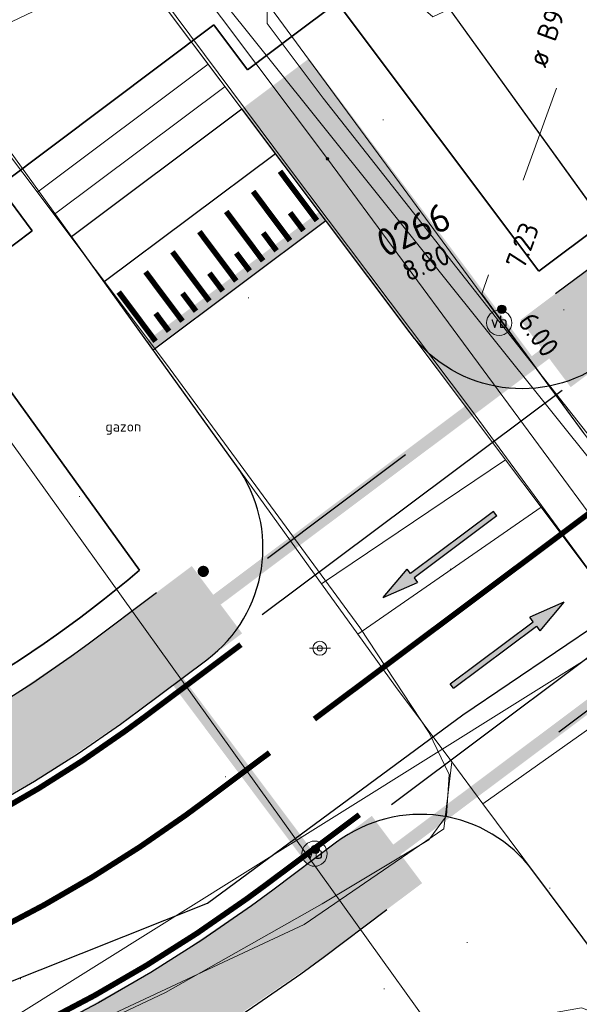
# Model space of a CAD drawing. Header units: metres. Extents: x 163628 to 167855, y 402678 to 405435.
# Tile 171 of 256: x 164794 to 164804, y 403551 to 403569. Entities that reach past the tile are written whole.
import ezdxf
from ezdxf.enums import TextEntityAlignment as Align

# ---------------------------------------------------------------- set-up
doc = ezdxf.new("R2010")
doc.units = ezdxf.units.M
for name, pattern in [('X-CA190022.004-UO-DWM_Snelfietsroute$0$VW-5050_STREEP', [1, 0.5, -0.5]), ('X-CA190022.004-UO-KL_Wenstracé_v0.3$0$DASHED2', [0.375, 0.25, -0.125]), ('X-CA190022.004-UO-WHM_Riolering gemeente_NLCS_v0.2$0$RI-GWA', [18.45, 6, -1.8, 1.75, -1.8, 1.75, -1.8, 1.75, -1.8])]:
    doc.linetypes.add(name, pattern=pattern)
doc.layers.get('0').update_dxf_attribs({"lineweight": 25})
for name, color, linetype, lineweight in [('X-CA190022.004-UO-BBM_bebording bebakening markering_v0.4$0$VERKEERSBORDPAAL', 7, 'Continuous', 25), ('X-CA190022.004-UO-BGT_Ondergrond$0$GE_314_WGDRijbaanLokaleweg_Vlak_GEM', 253, 'Continuous', 9), ('X-CA190022.004-UO-BGT_Ondergrond$0$GE_315_WGDRijbaanLokalewegverkeersdrempel_GEM', 253, 'Continuous', 9), ('X-CA190022.004-UO-BGT_Ondergrond$0$GE_316_WGDFietspad_Vlak_GEM', 253, 'Continuous', 9), ('X-CA190022.004-UO-BGT_Ondergrond$0$GE_367_OWGBerm_groenvoorziening_grasenk_GEM', 253, 'Continuous', 9), ('X-CA190022.004-UO-BGT_Ondergrond$0$GE_814_BRDVerkeersbord_Punt_GEM', 253, 'Continuous', 9), ('X-CA190022.004-UO-DTM inmeting$0$B-WE-AL-AANPIJLING-T18', 246, 'Continuous', 0), ('X-CA190022.004-UO-DTM inmeting$0$B-WE-IE-MEUBILAIR_WEGMEUBILAIR-S', 246, 'Continuous', 0), ('X-CA190022.004-UO-DTM inmeting$0$B-WE-OG-HOOGTEPUNT-S', 246, 'Continuous', 0), ('X-CA190022.004-UO-DTM inmeting$0$B-WE-VH-VERHARDING_ASFALT-G', 246, 'Continuous', 0), ('X-CA190022.004-UO-DWM_Snelfietsroute$0$N-WE-GW-BERM-G', 125, 'Continuous', 25), ('X-CA190022.004-UO-DWM_Snelfietsroute$0$N-WE-VH-DREMPEL-G', 125, 'Continuous', 25), ('X-CA190022.004-UO-DWM_Snelfietsroute$0$N-WE-VH-KANTVERHARDING-G', 125, 'Continuous', 25), ('X-CA190022.004-UO-DWM_Snelfietsroute$0$N-WE-VH-VERHARDING_ASFALT_ZAAGSNEDE-G', 125, 'X-CA190022.004-UO-DWM_Snelfietsroute$0$VH-ZAAGSNEDE', 25), ('X-CA190022.004-UO-DWM_Snelfietsroute$0$N-WE-VW-MARKERING_DWARS_DRIEHOEK_5050-G', 125, 'X-CA190022.004-UO-DWM_Snelfietsroute$0$VW-HAAIETAND50-L-N', 25), ('X-CA190022.004-UO-DWM_Snelfietsroute$0$N-WE-VW-MARKERING_DWARS_OVERSTEEK_BLOKSTREEP50-G', 125, 'X-CA190022.004-UO-DWM_Snelfietsroute$0$VW-BLOK50-N', 25), ('X-CA190022.004-UO-DWM_Snelfietsroute$0$N-WE-VW-MARKERING_DWARS_OVERSTEEK_KANALISATIESTREEP50_010-G', 125, 'X-CA190022.004-UO-DWM_Snelfietsroute$0$VW-5050_STREEP', 25), ('X-CA190022.004-UO-DWM_Snelfietsroute$0$N-WE-VW-MARKERING_LANGS_STREEP_DOORGETROKKEN DREMPEL_010-G', 125, 'Continuous', 25), ('X-CA190022.004-UO-DWM_Snelfietsroute$0$N-WE-VW-MARKERING_LANGS_STREEP_DOORGETROKKEN_010-G', 125, 'Continuous', 25), ('X-CA190022.004-UO-DWM_Snelfietsroute$0$N-WE-VW-MARKERING_PIJL-S', 7, 'Continuous', 25), ('X-CA190022.004-UO-DWM_Snelfietsroute$0$V-WE-VH-VERHARDING_ASFALT-FREESVAK', 125, 'Continuous', 18), ('X-CA190022.004-UO-GZM_Werkgrens_v0.1$0$N-WE-KG-GRENS_SYSTEEMGRENS-G', 7, 'X-CA190022.004-UO-GZM_Werkgrens_v0.1$0$KG-OG', 35), ('X-CA190022.004-UO-KAD_Percelen$0$B-WE-KG-GRENS_PERCEEL-GV', 150, 'Continuous', 9), ('X-CA190022.004-UO-KL_Wenstracé_v0.3$0$N-OI-KL-ET_LS_MANTELBUIS-G', 60, 'X-CA190022.004-UO-KL_Wenstracé_v0.3$0$DASHED2', 35), ('X-CA190022.004-UO-WHM_Riolering gemeente - drukleidingen_v0.1$0$Riool_onder_druk_pvc_leidingen_400_hgml', 214, 'X-CA190022.004-UO-WHM_Riolering gemeente - drukleidingen_v0.1$0$1-200 PERSLEIDING', 25), ('X-CA190022.004-UO-WHM_Riolering gemeente_NLCS_v0.2$0$B-WE-RI-BOB-T18', 214, 'Continuous', 15), ('X-CA190022.004-UO-WHM_Riolering gemeente_NLCS_v0.2$0$B-WE-RI-DIAMETER-T18', 214, 'Continuous', 15), ('X-CA190022.004-UO-WHM_Riolering gemeente_NLCS_v0.2$0$B-WE-RI-GWA_TRANSPORTLEIDING-G', 214, 'X-CA190022.004-UO-WHM_Riolering gemeente_NLCS_v0.2$0$RI-GWA', 15), ('X-CA190022.004-UO-WHM_Riolering gemeente_NLCS_v0.2$0$B-WE-RI-PUTDEKSELHOOGTE-T18', 214, 'Continuous', 15), ('X-CA190022.004-UO-WHM_Riolering gemeente_NLCS_v0.2$0$B-WE-RI-PUTNUMMER-T25', 214, 'Continuous', 15)]:
    doc.layers.add(name, color=color, linetype=linetype, lineweight=lineweight)
doc.layers.add('X-CA190022.004-UO-DTM inmeting$0$X-XX-AL-MEETPUNT-S', color=246, linetype='Continuous', lineweight=0, plot=False)
for name, color, linetype, lineweight, transparency in [('X-CA190022.004-UO-KL_Wenstracé_v0.3$0$N-WE-KL-TRACE_WENSTRACE-G 1.5m', 24, 'Continuous', 35, 0.6), ('X-CA190022.004-UO-KLIC$0$B-OI-KL-DATA_KPN_0000546663_VECT_19O042616-G', 42, 'X-CA190022.004-UO-KLIC$0$1-200 TELEFONIE-KPN', 0, 0.25), ('X-CA190022.004-UO-KLIC$0$B-OI-KL-DATA_ZIGGO BV_0000546674_VECT_19O042616-G', 42, 'X-CA190022.004-UO-KLIC$0$1-200 ZIGGO', 0, 0.25), ('X-CA190022.004-UO-KLIC$0$B-OI-KL-WATER_BW_0000551269_VECT_19O042616-G', 42, 'X-CA190022.004-UO-KLIC$0$1-200 WATERLEIDING', 0, 0.25), ('X-CA190022.004-UO-KLIC$0$B-WE-KL-ET_LS-G', 42, 'X-CA190022.004-UO-KLIC$0$1-200 LAAGSPANNING', 0, 0.25), ('X-CA190022.004-UO-KLIC$0$B-WE-KL-ET_LS_HULPSTUK-S', 42, 'X-CA190022.004-UO-KLIC$0$1-200 LAAGSPANNING', 0, 0.25), ('X-CA190022.004-UO-KLIC$0$B-WE-KL-ET_LS_KABELBED-G', 42, 'X-CA190022.004-UO-KLIC$0$1-200 LAAGSPANNING', 0, 0.25)]:
    doc.layers.add(name, color=color, linetype=linetype, lineweight=lineweight, transparency=transparency)
doc.styles.add('X-CA190022.004-UO-BGT_Ondergrond$0$NLCS-ISO', font='NLCS-ISO.ttf')
doc.styles.add('X-CA190022.004-UO-DTM inmeting$0$NLCS-ISO', font='isocpeur.ttf', dxfattribs={"height": 2.5})
doc.styles.add('X-CA190022.004-UO-KLIC$0$NLCS-ISO', font='NLCS-ISO.ttf')
doc.styles.add('X-CA190022.004-UO-WHM_Riolering gemeente - drukleidingen_v0.1$0$NLCS-ISO', font='NLCS-ISO.ttf')
doc.styles.add('X-CA190022.004-UO-WHM_Riolering gemeente_NLCS_v0.2$0$NLCS-ISO-M200-T18', font='NLCS-ISO.ttf', dxfattribs={"height": 0.36})
doc.styles.add('X-CA190022.004-UO-WHM_Riolering gemeente_NLCS_v0.2$0$NLCS-ISO-M200-T25', font='NLCS-ISO.ttf', dxfattribs={"height": 0.5})
doc.linetypes.add('X-CA190022.004-UO-DWM_Snelfietsroute$0$VH-ZAAGSNEDE', pattern='A,1e-05,-2.54,[181,NLCS.SHX,S=2.54,R=0,X=-2.54,Y=0],-5.08,[181,NLCS.SHX,S=2.54,R=180,X=2.54,Y=0],-2.54', length=10.16001)
doc.linetypes.add('X-CA190022.004-UO-DWM_Snelfietsroute$0$VW-BLOK50-N', pattern='A,0,-0.5,[148,NLCS.SHX,S=1,R=0,X=-0.5,Y=0],-0.5', length=1)
doc.linetypes.add('X-CA190022.004-UO-DWM_Snelfietsroute$0$VW-HAAIETAND50-L-N', pattern='A,0,-0.5,[150,NLCS.SHX,S=1,R=0,X=-0.625,Y=-0.25],-0.5', length=1)
doc.linetypes.add('X-CA190022.004-UO-GZM_Werkgrens_v0.1$0$KG-OG', pattern='A,5.5,-1.5,[2,NLCS.SHX,S=0.5,R=0,X=0,Y=0],-1.5', length=8.5)
doc.linetypes.add('X-CA190022.004-UO-KLIC$0$1-200 LAAGSPANNING', pattern='A,1.5,-0.6,["LS",X-CA190022.004-UO-KLIC$0$NLCS-ISO,S=0.24,R=0,X=-0.45,Y=-0.12],-0.05', length=2.15)
doc.linetypes.add('X-CA190022.004-UO-KLIC$0$1-200 TELEFONIE-KPN', pattern='A,1.5,-0.6,["KPN",X-CA190022.004-UO-KLIC$0$NLCS-ISO,S=0.24,R=0,X=-0.5,Y=-0.12],-0.3', length=2.4)
doc.linetypes.add('X-CA190022.004-UO-KLIC$0$1-200 WATERLEIDING', pattern='A,1.5,-0.6,["WATER",X-CA190022.004-UO-KLIC$0$NLCS-ISO,S=0.24,R=0,X=-0.5,Y=-0.12],-0.65', length=2.75)
doc.linetypes.add('X-CA190022.004-UO-KLIC$0$1-200 ZIGGO', pattern='A,1.5,-0.6,["ZIGGO",X-CA190022.004-UO-KLIC$0$NLCS-ISO,S=0.24,R=0,X=-0.5,Y=-0.12],-0.5', length=2.6)
doc.linetypes.add('X-CA190022.004-UO-WHM_Riolering gemeente - drukleidingen_v0.1$0$1-200 PERSLEIDING', pattern='A,1.5,-0.6,["PERS",X-CA190022.004-UO-WHM_Riolering gemeente - drukleidingen_v0.1$0$NLCS-ISO,S=0.24,R=0,X=-0.5,Y=-0.12],-0.65', length=2.75)

# ---------------------------------------------------------------- blocks, each defined once
blk = doc.blocks.new('X-CA190022.004-UO-BGT_Ondergrond$0$SIE-WEG_PAAL_VERKEERSBORD-SO')
at = {"linetype": 'ByBlock', "lineweight": 18}
blk.add_circle((0, 0), 1.5, dxfattribs=at)
at = {"linetype": 'ByBlock', "lineweight": 18, "style": 'X-CA190022.004-UO-BGT_Ondergrond$0$NLCS-ISO'}
blk.add_text('vb', height=1.5, dxfattribs=at).set_placement((0, 0.13), align=Align.MIDDLE_CENTER)
blk = doc.blocks.new('X-CA190022.004-UO-BGT_Ondergrond$0$IMGEOVerkeersbord')
at = {"xscale": 5, "yscale": 5, "zscale": 5}
blk.add_blockref('X-CA190022.004-UO-BGT_Ondergrond$0$SIE-WEG_PAAL_VERKEERSBORD-SO', (0, 0), dxfattribs=at)
blk = doc.blocks.new('X-CA190022.004-UO-DWM_Snelfietsroute$0$N-SVW-MARKERING_PIJL_RD_2.5')
blk.add_hatch(color=256).paths.add_polyline_path([(1.85, 0.05), (0, 0.05), (0, -0.05), (1.85, -0.05), (1.85, -0.15), (2.5, 0), (1.85, 0.15)])
for p, q in [((0, 0.05), (1.85, 0.05)), ((0, -0.05), (0, 0.05)), ((1.85, 0.05), (1.85, 0.15)), ((2.5, 0), (1.85, 0.15)), ((2.5, 0), (1.85, -0.15)), ((0, -0.05), (1.85, -0.05)), ((1.85, -0.05), (1.85, -0.15))]:
    blk.add_line(p, q)
blk = doc.blocks.new('X-CA190022.004-UO-DTM inmeting$0$punt')
at = {"color": 0, "lineweight": -2}
blk.add_line((0, 0), (0, 0), dxfattribs=at)
blk = doc.blocks.new('X-CA190022.004-UO-DTM inmeting$0$SOG-HOOGTEPUNT-SO')
for p, q in [((-0.5, 0), (0.5, 0)), ((0, 0.5), (0, -0.5))]:
    blk.add_line(p, q)
blk = doc.blocks.new('X-CA190022.004-UO-DTM inmeting$0$SIE-WEG_PAAL_ALGEMEEN_TYPE_01')
h = blk.add_hatch(color=256)
edge = h.paths.add_edge_path()
edge.add_arc((0, 0), 0.188, 0, 360)
at = {"ltscale": 0.5}
blk.add_circle((0, 0), 0.188, dxfattribs=at)
blk = doc.blocks.new('X-CA190022.004-UO-DTM inmeting$0$SIE-WEG_VERKEERSBORD_PAAL')
blk.add_line((-0.3, 0), (0.3, 0))
for radius in [0.2, 0.0745]:
    blk.add_circle((0, 0), radius)
at = {"style": 'X-CA190022.004-UO-DTM inmeting$0$NLCS-ISO'}
blk.add_attdef('VERKEERSBORD', (0.2, 0.202), '', height=0.4, dxfattribs=at)
blk = doc.blocks.new('X-CA190022.004-UO-KLIC$0$SKL-WTB_HULP_MOF-SO')
at = {"linetype": 'ByBlock', "lineweight": 18}
h = blk.add_hatch(color=0, dxfattribs=at)
h.dxf.hatch_style = 1
h.paths.add_polyline_path([(-0.5625, 0, 1), (0.5625, 0, 1)])
at = {"color": 0, "linetype": 'ByBlock', "lineweight": 18}
blk.add_circle((0, 0), 0.5625, dxfattribs=at)
at = {"color": 0, "linetype": 'ByBlock', "lineweight": 18, "style": 'X-CA190022.004-UO-KLIC$0$NLCS-ISO', "flags": 1}
for tag, p in [('TYPE', (1.5, 0)), ('OMSCHRIJVING', (1.5, -3)), ('LABEL', (1.5, -1.5))]:
    blk.add_attdef(tag, p, '', height=1, dxfattribs=at)
blk = doc.blocks.new('X-CA190022.004-UO-BBM_bebording bebakening markering_v0.4$0$_Dot')
at = {"color": 0, "linetype": 'ByBlock', "const_width": 0.5}
blk.add_lwpolyline([(-0.25, 0, 1), (0.25, 0, 1)], format="xyb", close=True, dxfattribs=at)

msp = doc.modelspace()

# ---------------------------------------------------------------- linework, layer by layer
at = {"layer": 'X-CA190022.004-UO-BGT_Ondergrond$0$GE_314_WGDRijbaanLokaleweg_Vlak_GEM', "flags": 128}
msp.add_lwpolyline([(164794.593, 403571.459), (164802.303, 403561.201), (164802.426, 403561.037), (164799.138, 403558.825), (164799.013, 403558.998), (164791.246, 403569.777), (164789.45, 403572.27), (164787.089, 403575.482), (164790.537, 403577.132), (164792.33, 403574.47), (164794.593, 403571.459)], dxfattribs=at)
at = {"layer": 'X-CA190022.004-UO-BGT_Ondergrond$0$GE_315_WGDRijbaanLokalewegverkeersdrempel_GEM', "flags": 128}
for points in [[(164803.063, 403560.189), (164799.789, 403557.922), (164799.138, 403558.825), (164802.426, 403561.037), (164803.063, 403560.189)], [(164804.732, 403557.966), (164805.297, 403557.211), (164802.021, 403554.894), (164801.464, 403555.641), (164800.46, 403556.99), (164799.789, 403557.922), (164803.063, 403560.189), (164804.732, 403557.966)], [(164805.297, 403557.211), (164807.802, 403553.866), (164804.392, 403551.712), (164802.021, 403554.894), (164805.297, 403557.211)]]:
    msp.add_lwpolyline(points, dxfattribs=at)
at = {"layer": 'X-CA190022.004-UO-BGT_Ondergrond$0$GE_316_WGDFietspad_Vlak_GEM', "flags": 128}
msp.add_lwpolyline([(164777.48, 403551.59), (164785.18, 403548.901), (164787.88, 403548.37), (164790.83, 403549), (164797.385, 403552.065), (164798.83, 403552.74), (164801.326, 403554.448), (164801.464, 403555.641), (164802.021, 403554.894), (164804.392, 403551.712), (164805.104, 403550.757), (164803.782, 403551.252), (164803.21, 403551.146), (164798.777, 403549.092), (164797.942, 403548.705), (164793.738, 403546.45)], dxfattribs=at)
at = {"layer": 'X-CA190022.004-UO-BGT_Ondergrond$0$GE_367_OWGBerm_groenvoorziening_grasenk_GEM', "flags": 128}
for points in [[(164809.528, 403560.51), (164806.021, 403557.782), (164804.732, 403557.966), (164803.063, 403560.189), (164802.426, 403561.037), (164802.303, 403561.201), (164794.593, 403571.459), (164796.779, 403572.731), (164801.128, 403568.949), (164807.319, 403571.87), (164807.843, 403570.785), (164810.586, 403572.108), (164810.297, 403572.708), (164815.446, 403575.376), (164818.198, 403577.726), (164824.741, 403582.424), (164845.508, 403592.191), (164892.802, 403614.747), (164932.953, 403634.789), (165023.639, 403678.975)], [(164791.246, 403569.777), (164799.013, 403558.998), (164799.138, 403558.825), (164799.789, 403557.922), (164800.46, 403556.99), (164801.464, 403555.641), (164801.326, 403554.448), (164798.83, 403552.74), (164797.385, 403552.065), (164790.83, 403549), (164787.88, 403548.37), (164785.18, 403548.901), (164777.48, 403551.59)]]:
    msp.add_lwpolyline(points, dxfattribs=at)
at = {"layer": 'X-CA190022.004-UO-DTM inmeting$0$B-WE-VH-VERHARDING_ASFALT-G'}
for points in [[(164792.992, 403573.977, 10.108), (164795.304, 403570.621, 10.016), (164798.532, 403566.291, 9.867), (164801.815, 403561.922, 9.769), (164804.19, 403558.695, 9.703), (164804.768, 403558.082, 9.692), (164805.552, 403557.743, 9.674), (164806.47, 403557.954, 9.648), (164808.382, 403559.604, 9.595), (164809.36, 403560.511, 9.573), (164811.295, 403564.07, 9.523), (164812.717, 403568.558, 9.471)], [(164792.908, 403549.9, 9.139), (164796.349, 403551.525, 9.297), (164799.151, 403553.105, 9.453), (164801.057, 403554.249, 9.563), (164801.372, 403554.68, 9.602), (164801.416, 403555.417, 9.632), (164801.061, 403556.16, 9.65), (164799.82, 403558.04, 9.702), (164796.371, 403562.744, 9.83), (164792.519, 403567.859, 10.004), (164789.797, 403572.014, 10.108)]]:
    msp.add_polyline3d(points, dxfattribs=at)
at = {"layer": 'X-CA190022.004-UO-DWM_Snelfietsroute$0$N-WE-GW-BERM-G', "flags": 128}
msp.add_lwpolyline([(164803.319, 403564.007), (164805.339, 403565.519, 0.087199), (164810.434, 403570.944, -0.136189), (164821.894, 403580.995), (164894.694, 403616.096), (164927.835, 403632.076), (165051.526, 403691.716), (165119.914, 403724.69), (165177.266, 403752.014, -0.027628), (165180.178, 403753.209), (165185.509, 403754.477)], format="xyb", dxfattribs=at)
for points in [[(164787.519, 403554.162), (164787.72, 403554.215), (164788.546, 403554.457), (164789.36, 403554.732), (164790.164, 403555.04), (164790.954, 403555.379), (164791.73, 403555.749), (164792.49, 403556.15), (164793.234, 403556.582), (164793.961, 403557.042), (164794.668, 403557.532), (164794.969, 403557.753), (164796.192, 403558.669)], [(164792.795, 403548.553), (164793.843, 403549.003), (164794.871, 403549.494), (164795.879, 403550.026), (164796.866, 403550.597), (164797.828, 403551.208), (164798.766, 403551.857), (164799.165, 403552.15), (164800.307, 403553.006)]]:
    msp.add_lwpolyline(points, dxfattribs=at)
at = {"layer": 'X-CA190022.004-UO-DWM_Snelfietsroute$0$N-WE-VH-DREMPEL-G', "flags": 128}
for points in [[(164798.316, 403566.506), (164795.255, 403564.214)], [(164799.217, 403565.307), (164796.132, 403562.997)]]:
    msp.add_lwpolyline(points, dxfattribs=at)
at = {"layer": 'X-CA190022.004-UO-DWM_Snelfietsroute$0$N-WE-VH-KANTVERHARDING-G', "flags": 128}
for points in [[(164809.216, 403566.982, -0.043632), (164806.229, 403564.312), (164804.219, 403562.806, -0.413702), (164800.721, 403563.305), (164797.715, 403567.306)], [(164787.889, 403552.708), (164788.114, 403552.768), (164788.997, 403553.027), (164789.868, 403553.321), (164790.727, 403553.65), (164791.573, 403554.012), (164792.403, 403554.409), (164793.217, 403554.838), (164794.013, 403555.299), (164794.789, 403555.792), (164795.546, 403556.316), (164795.868, 403556.553), (164797.091, 403557.468, 0.408849), (164797.62, 403560.931), (164794.67, 403565.025)], [(164807.381, 403547.69), (164804.402, 403551.699), (164802.911, 403553.699, 0.414918), (164799.408, 403554.206), (164798.266, 403553.351), (164797.887, 403553.073), (164796.999, 403552.458), (164796.088, 403551.88), (164795.153, 403551.338), (164794.198, 403550.834), (164793.224, 403550.369)]]:
    msp.add_lwpolyline(points, format="xyb", dxfattribs=at)
at = {"layer": 'X-CA190022.004-UO-DWM_Snelfietsroute$0$N-WE-VH-VERHARDING_ASFALT_ZAAGSNEDE-G', "ltscale": 0.02, "flags": 128}
msp.add_lwpolyline([(164794.67, 403565.025), (164797.715, 403567.306)], dxfattribs=at)
at = {"layer": 'X-CA190022.004-UO-DWM_Snelfietsroute$0$N-WE-VW-MARKERING_DWARS_DRIEHOEK_5050-G', "flags": 128}
for points in [[(164800.641, 403561.126), (164798.171, 403559.277)], [(164803.378, 403556.18), (164805.878, 403558.052)]]:
    msp.add_lwpolyline(points, dxfattribs=at)
at = {"layer": 'X-CA190022.004-UO-DWM_Snelfietsroute$0$N-WE-VW-MARKERING_DWARS_OVERSTEEK_BLOKSTREEP50-G', "flags": 128}
for points in [[(164798.08, 403558.272), (164803.436, 403562.282)], [(164800.389, 403554.879), (164805.398, 403558.63)]]:
    msp.add_lwpolyline(points, dxfattribs=at)
at = {"layer": 'X-CA190022.004-UO-DWM_Snelfietsroute$0$N-WE-VW-MARKERING_DWARS_OVERSTEEK_KANALISATIESTREEP50_010-G', "const_width": 0.1, "flags": 128}
msp.add_lwpolyline([(164799.01, 403556.407), (164804.955, 403560.859)], dxfattribs=at)
at = {"layer": 'X-CA190022.004-UO-DWM_Snelfietsroute$0$N-WE-VW-MARKERING_LANGS_STREEP_DOORGETROKKEN DREMPEL_010-G', "flags": 128}
for points, const_width in [([(164799.056, 403565.311), (164798.396, 403566.192)], 0.1), ([(164798.575, 403564.952), (164797.916, 403565.832)], 0.1), ([(164799.157, 403565.387), (164796.073, 403563.078)], 0.2), ([(164798.095, 403564.592), (164797.436, 403565.473)], 0.1), ([(164798.816, 403565.132), (164798.576, 403565.452)], 0.1), ([(164797.615, 403564.232), (164796.956, 403565.113)], 0.1), ([(164798.335, 403564.772), (164798.096, 403565.092)], 0.1), ([(164797.135, 403563.873), (164796.475, 403564.753)], 0.1), ([(164797.855, 403564.412), (164797.615, 403564.732)], 0.1), ([(164796.654, 403563.513), (164795.995, 403564.394)], 0.1), ([(164797.375, 403564.053), (164797.135, 403564.373)], 0.1), ([(164796.174, 403563.154), (164795.515, 403564.034)], 0.1), ([(164796.895, 403563.693), (164796.655, 403564.013)], 0.1), ([(164796.414, 403563.333), (164796.175, 403563.654)], 0.1)]:
    msp.add_lwpolyline(points, dxfattribs=dict(at, const_width=const_width))
at = {"layer": 'X-CA190022.004-UO-DWM_Snelfietsroute$0$N-WE-VW-MARKERING_LANGS_STREEP_DOORGETROKKEN_010-G', "const_width": 0.1, "flags": 128}
for points in [[(164787.928, 403552.563), (164788.154, 403552.623), (164789.042, 403552.884), (164789.919, 403553.18), (164790.784, 403553.511), (164791.635, 403553.876), (164792.47, 403554.275), (164793.289, 403554.707), (164794.09, 403555.171), (164794.872, 403555.667), (164795.633, 403556.194), (164795.958, 403556.432), (164797.698, 403557.736)], [(164793.301, 403552.621), (164794.185, 403553.088), (164795.05, 403553.589), (164795.895, 403554.125), (164796.708, 403554.687), (164797.06, 403554.947), (164798.209, 403555.807)], [(164799.814, 403554.698), (164798.176, 403553.471), (164797.8, 403553.195), (164796.917, 403552.583), (164796.01, 403552.008), (164795.081, 403551.469), (164794.131, 403550.968), (164793.162, 403550.506)]]:
    msp.add_lwpolyline(points, dxfattribs=at)
at = {"layer": 'X-CA190022.004-UO-DWM_Snelfietsroute$0$V-WE-VH-VERHARDING_ASFALT-FREESVAK', "ltscale": 0.2, "flags": 128}
for points in [[(164794.07, 403565.826), (164797.115, 403568.106)], [(164794.37, 403565.426), (164797.415, 403567.706)]]:
    msp.add_lwpolyline(points, dxfattribs=at)
at = {"layer": 'X-CA190022.004-UO-GZM_Werkgrens_v0.1$0$N-WE-KG-GRENS_SYSTEEMGRENS-G', "ltscale": 0.2, "flags": 128}
msp.add_lwpolyline([(164202.447, 403276.261, -0.007014), (164204.684, 403278.194), (164207.732, 403280.631), (164216.351, 403287.471), (164219.004, 403289.434), (164219.375, 403289.729), (164237.184, 403303.185), (164244.587, 403308.605), (164248.73, 403311.638), (164253.977, 403315.367), (164261.175, 403320.48), (164269.682, 403326.324), (164277.478, 403331.538), (164300.139, 403346.153), (164322.964, 403359.926), (164334.073, 403366.292), (164351.665, 403375.797), (164373.742, 403387.55), (164399.95, 403400.464), (164429.28, 403414.743), (164430.124, 403415.141), (164430.948, 403415.506), (164431.777, 403415.846), (164432.615, 403416.161), (164433.462, 403416.453), (164434.316, 403416.72), (164435.176, 403416.962), (164436.043, 403417.179), (164436.306, 403417.259, -0.099821), (164451.982, 403417.179, 0.131087), (164471.53, 403420.948), (164482.533, 403426.243), (164490.693, 403418.8), (164492.586, 403419.707), (164495.404, 403416.53, -0.0101), (164498.074, 403413.536), (164499.385, 403412.005), (164502.276, 403408.653), (164509.274, 403412.948), (164511.768, 403416.461), (164509.186, 403420.201, -0.175036), (164509.321, 403422.135, -0.180129), (164510.517, 403423.431), (164518.825, 403427.315), (164545.03, 403439.927), (164571.695, 403452.754), (164577.955, 403456.064), (164591.472, 403464.142), (164595.446, 403466.159), (164599.431, 403468.182), (164600.854, 403468.863), (164605.94, 403471.242), (164622.016, 403477.758), (164627.273, 403479.889), (164631.947, 403481.905), (164633.267, 403482.539, 0.084778), (164642.609, 403485.38), (164759.332, 403541.386), (164770.974, 403544.815), (164773.272, 403545.397), (164787.887, 403542.29), (164789.899, 403542.38), (164793.252, 403543.048), (164800.24, 403546.814), (164803.671, 403549.366), (164804.774, 403550.36), (164806.983, 403547.387), (164807.907, 403546.199), (164811.87, 403549.281), (164810.953, 403550.46), (164809.512, 403552.406), (164808.343, 403553.575), (164810.024, 403555.089), (164807.827, 403558.012), (164809.834, 403559.516, 0.087199), (164816.707, 403566.833, -0.136189), (164825.151, 403574.239), (164897.952, 403609.34), (164931.093, 403625.32), (165054.784, 403684.96), (165123.155, 403717.926), (165148.566, 403730.033), (165175.654, 403740.478), (165188.146, 403744.824), (165187.632, 403748.092), (165185.258, 403754.932), (165180.038, 403753.689, 0.027846), (165177.051, 403752.466), (165119.698, 403725.141), (165051.309, 403692.167), (164927.618, 403632.527), (164894.477, 403616.547), (164821.676, 403581.445, 0.136189), (164810.016, 403571.218, -0.087199), (164805.039, 403565.919), (164803.02, 403564.408), (164799.415, 403569.204), (164798.615, 403568.604), (164797.815, 403568.006), (164797.216, 403568.806), (164793.371, 403565.926), (164793.97, 403565.126), (164792.376, 403563.932), (164795.885, 403559.064, -0.201548), (164780.097, 403554.057, 0.075656), (164771.169, 403553.982, -0.009755), (164764.075, 403552.536), (164754.286, 403547.799), (164747.474, 403544.606), (164708.34, 403525.583), (164686.218, 403515.365), (164675.148, 403509.865), (164663.524, 403504.258), (164644.327, 403495.071), (164639.493, 403492.723), (164638.201, 403492.127, -0.201818), (164621.846, 403491.8, 0.209498), (164598.58, 403490.973), (164556.157, 403470.566), (164536.299, 403461.008), (164516.318, 403451.408), (164508.232, 403447.512), (164500.187, 403443.642), (164497.203, 403443.008), (164495.09, 403442.274, 0.130794), (164492.913, 403444.811), (164488.435, 403447.885), (164494.899, 403449.835), (164490.315, 403452.233), (164484.484, 403450.597, -0.076427), (164479.748, 403454.723), (164478.799, 403455.857), (164474.918, 403452.962), (164457.343, 403473.566), (164451.257, 403468.374), (164465.519, 403451.653, -0.484297), (164464.817, 403448.113), (164461.416, 403446.394), (164463.893, 403441.77), (164464.916, 403439.614), (164433.017, 403424.683, 0.05166), (164425.3, 403421.703), (164396.431, 403407.648), (164370.094, 403394.67), (164347.884, 403382.848), (164330.182, 403373.283), (164318.908, 403366.822), (164295.903, 403352.941), (164273.086, 403338.225), (164265.193, 403332.947), (164256.594, 403327.039), (164249.344, 403321.888), (164244.05, 403318.127), (164239.86, 403315.06), (164232.409, 403309.604), (164214.476, 403296.054), (164201.289, 403285.589, 0.012131), (164197.414, 403282.357)], format="xyb", close=True, dxfattribs=at)
at = {"layer": 'X-CA190022.004-UO-KAD_Percelen$0$B-WE-KG-GRENS_PERCEEL-GV', "flags": 128}
for points in [[(164812.884, 403553.196), (164817.529, 403559.372), (164818.291, 403564.405), (164819.546, 403567.881), (164822.987, 403573.331), (164900.08, 403610.457), (164894.973, 403617.537), (164799.538, 403571.715)], [(164615.905, 403478.304), (164503.089, 403421.185), (164504.937, 403419.149), (164510.499, 403421.842), (164619.909, 403474.821), (164758.78, 403541.048), (164766.236, 403544.544), (164771.263, 403545.786), (164774.138, 403545.724), (164787.928, 403542.792), (164789.839, 403542.878), (164793.081, 403543.524), (164802.649, 403548.73), (164790.783, 403565.26), (164770.057, 403555.749), (164772.136, 403553.829), (164662.782, 403501.158)]]:
    msp.add_lwpolyline(points, close=True, dxfattribs=at)
msp.add_lwpolyline([(164995.489, 403499.804), (164929.892, 403473.773), (164921.88, 403477.54), (164891.81, 403488.06), (164880.122, 403492.516), (164853.636, 403502.187), (164850.36, 403503.946), (164847.738, 403505.918), (164819.424, 403544.122), (164812.884, 403553.196), (164799.538, 403571.715), (164789.551, 403566.923), (164790.783, 403565.26), (164802.649, 403548.73), (164808.436, 403540.853), (164833.316, 403507.004), (164848.867, 403493.07), (164858.048, 403489.835), (164865.033, 403489.542), (164912.727, 403472.756), (164924.085, 403466.159)], dxfattribs=at)
at = {"layer": 'X-CA190022.004-UO-KL_Wenstracé_v0.3$0$N-OI-KL-ET_LS_MANTELBUIS-G', "ltscale": 2.5, "const_width": 0.22}
for points in [[(164797.27, 403558.539), (164803.14, 403562.936)], [(164800.486, 403554.077), (164806.445, 403558.539)], [(164796.122, 403557.68), (164799.419, 403553.277)]]:
    msp.add_lwpolyline(points, dxfattribs=at)
at = {"layer": 'X-CA190022.004-UO-KL_Wenstracé_v0.3$0$N-WE-KL-TRACE_WENSTRACE-G 1.5m', "lineweight": 18, "ltscale": 0.2, "const_width": 1.5}
for points in [[(164803.14, 403562.936), (164805.788, 403564.919, 0.080818), (164810.746, 403570.065, -0.128794), (164821.418, 403579.223), (164890.74, 403612.966, -0.001476), (164943.908, 403638.652), (165110.153, 403718.363, 0.00021), (165117.714, 403721.992), (165181.815, 403752.793, -0.028459), (165184.733, 403753.996), (165185.575, 403754.289)], [(164641.614, 403492.384), (164762.829, 403550.516, -0.149301), (164778.856, 403552.951, 0.1997), (164795.422, 403557.156), (164797.27, 403558.539)], [(164643.992, 403487.424), (164765.207, 403545.557, -0.149301), (164778.058, 403547.509, 0.1997), (164798.719, 403552.754), (164800.486, 403554.077)]]:
    msp.add_lwpolyline(points, format="xyb", dxfattribs=at)
msp.add_lwpolyline([(164798.315, 403567.755), (164802.373, 403562.337)], dxfattribs=at)
at = {"layer": 'X-CA190022.004-UO-KLIC$0$B-OI-KL-DATA_KPN_0000546663_VECT_19O042616-G', "flags": 128}
msp.add_lwpolyline([(164798.167, 403569.833), (164798.167, 403568.833), (164799.167, 403567.5), (164816.5, 403545.5), (164829.833, 403526.5), (164830.833, 403525.5), (164830.833, 403524.833)], dxfattribs=at)
at = {"layer": 'X-CA190022.004-UO-KLIC$0$B-OI-KL-DATA_ZIGGO BV_0000546674_VECT_19O042616-G', "flags": 128}
for points in [[(164773.167, 403603.167), (164803.833, 403561.5)], [(164805.5, 403558.5), (164792.167, 403550.167), (164789.5, 403549.5), (164787.167, 403549.5), (164775.833, 403552.833), (164770.5, 403552.833), (164769.5, 403552.5), (164754.833, 403546.833), (164746.167, 403542.833), (164696.833, 403519.5), (164675.5, 403508.833), (164645.5, 403493.5), (164633.5, 403487.833), (164622.167, 403482.5), (164619.167, 403481.5), (164613.167, 403479.833), (164613.167, 403479.167), (164612.5, 403478.833), (164596.5, 403471.5), (164584.167, 403465.167), (164572.833, 403458.5), (164564.167, 403454.167), (164515.833, 403430.167), (164513.833, 403429.5), (164502.167, 403428.833), (164500.833, 403428.5), (164496.167, 403426.5), (164496.167, 403425.833), (164494.833, 403424.5), (164489.167, 403420.167), (164485.5, 403418.833)]]:
    msp.add_lwpolyline(points, dxfattribs=at)
at = {"layer": 'X-CA190022.004-UO-KLIC$0$B-OI-KL-WATER_BW_0000551269_VECT_19O042616-G', "flags": 128}
msp.add_lwpolyline([(164796.167, 403570.167), (164796.833, 403570.167), (164797.167, 403569.5), (164805.167, 403559.5), (164805.167, 403558.5), (164805.833, 403557.833), (164830.5, 403524.5)], dxfattribs=at)
at = {"layer": 'X-CA190022.004-UO-KLIC$0$B-WE-KL-ET_LS-G'}
for points in [[(164795.456, 403571.454), (164799.245, 403566.413)], [(164799.245, 403566.413), (164804.27, 403559.602)]]:
    msp.add_lwpolyline(points, dxfattribs=at)
at = {"layer": 'X-CA190022.004-UO-KLIC$0$B-WE-KL-ET_LS_KABELBED-G'}
for points in [[(164795.456, 403571.454), (164799.245, 403566.413)], [(164799.245, 403566.413), (164804.27, 403559.602)]]:
    msp.add_lwpolyline(points, dxfattribs=at)
at = {"layer": 'X-CA190022.004-UO-WHM_Riolering gemeente - drukleidingen_v0.1$0$Riool_onder_druk_pvc_leidingen_400_hgml', "flags": 128}
msp.add_lwpolyline([(164503.904, 403422.688), (164509.696, 403425.6), (164520.576, 403430.976), (164538.976, 403439.52), (164559.584, 403449.216), (164577.584, 403457.856), (164584.864, 403461.216), (164609.264, 403472.896), (164631.648, 403483.584), (164654.176, 403494.304), (164656.736, 403495.68), (164660.448, 403497.568), (164676.688, 403505.184), (164691.232, 403512.288), (164723.296, 403527.712), (164737.456, 403534.528), (164746.688, 403537.76), (164756.864, 403542.144), (164770.368, 403546.656), (164783.248, 403547.776), (164784.736, 403548.192), (164797.104, 403553.12), (164801.664, 403556.48), (164804.496, 403558.4), (164805.248, 403558.848), (164807.552, 403561.184), (164809.104, 403564.224), (164811.92, 403570.048)], dxfattribs=at)
at = {"layer": 'X-CA190022.004-UO-WHM_Riolering gemeente_NLCS_v0.2$0$B-WE-RI-GWA_TRANSPORTLEIDING-G'}
for p, q in [((164806, 403575.008), (164802, 403564)), ((164802, 403564), (164812.992, 403548.992))]:
    msp.add_line(p, q, dxfattribs=at)

# ---------------------------------------------------------------- block references
at = {"layer": 'X-CA190022.004-UO-BBM_bebording bebakening markering_v0.4$0$VERKEERSBORDPAAL', "xscale": 0.2, "yscale": 0.2, "zscale": 0.2}
for rotation in [318.1474110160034, 32.91561096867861]:
    msp.add_blockref('X-CA190022.004-UO-BBM_bebording bebakening markering_v0.4$0$_Dot', (164797.026, 403559.045), dxfattribs=dict(at, rotation=rotation))
at = {"layer": 'X-CA190022.004-UO-BGT_Ondergrond$0$GE_814_BRDVerkeersbord_Punt_GEM', "xscale": 0.03, "yscale": 0.03, "zscale": 0.02}
for p in [(164802.312, 403563.484), (164799.014, 403554.003)]:
    msp.add_blockref('X-CA190022.004-UO-BGT_Ondergrond$0$IMGEOVerkeersbord', p, dxfattribs=at)
at = {"layer": 'X-CA190022.004-UO-DTM inmeting$0$B-WE-IE-MEUBILAIR_WEGMEUBILAIR-S', "color": 0, "linetype": 'ByBlock', "lineweight": -2, "xscale": 0.3999999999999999, "yscale": 0.3999999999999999, "zscale": 0.3999999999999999}
for p in [(164802.36, 403563.727, 9.68), (164799.029, 403554.082, 9.517)]:
    msp.add_blockref('X-CA190022.004-UO-DTM inmeting$0$SIE-WEG_PAAL_ALGEMEEN_TYPE_01', p, dxfattribs=at)
at = {"layer": 'X-CA190022.004-UO-DTM inmeting$0$B-WE-IE-MEUBILAIR_WEGMEUBILAIR-S', "linetype": 'ByBlock', "lineweight": -2, "xscale": 0.6250000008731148, "yscale": 0.6250000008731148, "zscale": 0.6250000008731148}
msp.add_blockref('X-CA190022.004-UO-DTM inmeting$0$SIE-WEG_VERKEERSBORD_PAAL', (164799.108, 403557.671, 9.666), dxfattribs=at)
at = {"layer": 'X-CA190022.004-UO-DTM inmeting$0$B-WE-OG-HOOGTEPUNT-S', "linetype": 'ByBlock', "lineweight": -2, "xscale": 0.01, "yscale": 0.01, "zscale": 0.01}
for p in [(164800.239, 403567.113, 9.777), (164797.832, 403563.93, 9.867), (164803.466, 403563.718, 9.638), (164794.812, 403560.382, 9.627), (164801.444, 403559.084, 9.724), (164797.42, 403555.378, 9.405), (164803.215, 403553.386, 9.602), (164801.739, 403552.419, 9.537), (164793.759, 403551.769, 9.194), (164800.26, 403551.587, 9.463)]:
    msp.add_blockref('X-CA190022.004-UO-DTM inmeting$0$SOG-HOOGTEPUNT-SO', p, dxfattribs=at)
at = {"layer": 'X-CA190022.004-UO-DTM inmeting$0$X-XX-AL-MEETPUNT-S', "linetype": 'ByBlock', "lineweight": -2}
for p in [(164798.532, 403566.291, 9.867), (164796.371, 403562.744, 9.83), (164801.815, 403561.922, 9.769), (164795.597, 403561.605, 9.713), (164799.82, 403558.04, 9.702), (164801.061, 403556.16, 9.65), (164801.416, 403555.417, 9.632), (164801.372, 403554.68, 9.602), (164801.057, 403554.249, 9.563), (164799.151, 403553.105, 9.453), (164796.349, 403551.525, 9.297)]:
    msp.add_blockref('X-CA190022.004-UO-DTM inmeting$0$punt', p, dxfattribs=at)
at = {"layer": 'X-CA190022.004-UO-DWM_Snelfietsroute$0$N-WE-VW-MARKERING_PIJL-S', "xscale": -1, "rotation": 36.82872559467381}
msp.add_blockref('X-CA190022.004-UO-DWM_Snelfietsroute$0$N-SVW-MARKERING_PIJL_RD_2.5', (164802.241, 403560.076), dxfattribs=at)
at = {"layer": 'X-CA190022.004-UO-DWM_Snelfietsroute$0$N-WE-VW-MARKERING_PIJL-S', "rotation": 36.82872559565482}
msp.add_blockref('X-CA190022.004-UO-DWM_Snelfietsroute$0$N-SVW-MARKERING_PIJL_RD_2.5', (164801.466, 403556.997), dxfattribs=at)
at = {"layer": 'X-CA190022.004-UO-KLIC$0$B-WE-KL-ET_LS_HULPSTUK-S', "xscale": 0.04, "yscale": 0.04, "zscale": 0.2}
msp.add_blockref('X-CA190022.004-UO-KLIC$0$SKL-WTB_HULP_MOF-SO', (164799.245, 403566.413), dxfattribs=at)

# ---------------------------------------------------------------- texts
at = {"layer": 'X-CA190022.004-UO-DTM inmeting$0$B-WE-AL-AANPIJLING-T18', "linetype": 'ByBlock', "insert": (164795.597, 403561.605, 9.713), "char_height": 0.18, "attachment_point": 5, "style": 'X-CA190022.004-UO-DTM inmeting$0$NLCS-ISO'}
msp.add_mtext('gazon', dxfattribs=at)
at = {"layer": 'X-CA190022.004-UO-WHM_Riolering gemeente_NLCS_v0.2$0$B-WE-RI-BOB-T18', "style": 'X-CA190022.004-UO-WHM_Riolering gemeente_NLCS_v0.2$0$NLCS-ISO-M200-T18'}
for s, rotation, p in [('7.23', 70.0098, (164802.756, 403564.419)), ('6.00', 306.2593, (164802.629, 403563.499))]:
    msp.add_text(s, height=0.36, rotation=rotation, dxfattribs=at).set_placement(p)
at = {"layer": 'X-CA190022.004-UO-WHM_Riolering gemeente_NLCS_v0.2$0$B-WE-RI-DIAMETER-T18', "style": 'X-CA190022.004-UO-WHM_Riolering gemeente_NLCS_v0.2$0$NLCS-ISO-M200-T18'}
msp.add_text('ø B900', height=0.36, rotation=70.0098, dxfattribs=at).set_placement((164803.141, 403568.024))
at = {"layer": 'X-CA190022.004-UO-WHM_Riolering gemeente_NLCS_v0.2$0$B-WE-RI-PUTDEKSELHOOGTE-T18', "style": 'X-CA190022.004-UO-WHM_Riolering gemeente_NLCS_v0.2$0$NLCS-ISO-M200-T18'}
msp.add_text('8.80', height=0.36, rotation=24.28, dxfattribs=at).set_placement((164800.689, 403564.213))
at = {"layer": 'X-CA190022.004-UO-WHM_Riolering gemeente_NLCS_v0.2$0$B-WE-RI-PUTNUMMER-T25', "style": 'X-CA190022.004-UO-WHM_Riolering gemeente_NLCS_v0.2$0$NLCS-ISO-M200-T25'}
msp.add_text('0266', height=0.5, rotation=24.28, dxfattribs=at).set_placement((164800.271, 403564.642))

doc.saveas('drawing.dxf')
